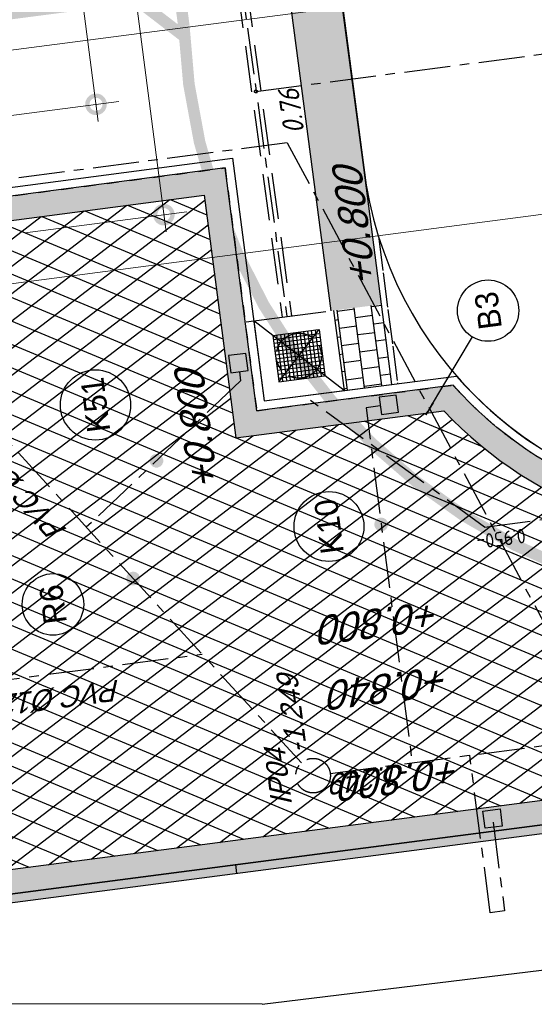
# Model space of a CAD drawing. Extents: x 117893332 to 118394757, y 454959407 to 455669244.
# Tile 16 of 256: x 118219181 to 118228110, y 455154110 to 455171177. Entities that reach past the tile are written whole.
import ezdxf
from ezdxf.enums import TextEntityAlignment as Align

# ---------------------------------------------------------------- set-up
doc = ezdxf.new("R2010")
doc.units = 0
doc.header["$LTSCALE"] = 200
for name, pattern in [('DASHED', [19.05, 12.7, -6.35]), ('Tauw_HIDDEN2', [5.6, 4, -1.6]), ('Tauw_L_Center2', [6.499, 4, -0.833, 0.833, -0.833]), ('TAUW_OPSLUITBAND_mm', [3.2, 3, -0.2]), ('TAUW_TROTTOIRBAND_mm', [2, 1, -1])]:
    doc.linetypes.add(name, pattern=pattern)
doc.layers.get('0').update_dxf_attribs({"linetype": 'CONTINUOUS'})
for name, color, linetype in [('EL_N_A_EB00----REVISIE~-_-----', 1, 'CONTINUOUS'), ('KABELLOOP', 6, 'CONTINUOUS'), ('LEID_TEKST', 6, 'CONTINUOUS'), ('LEIDINGLOOP', 6, 'CONTINUOUS'), ('ZU_B_-_EL999---LA_PE-63_sdr00~H_-----', 1, 'Tauw_L_Center2'), ('ZU_B_-_EL999---LD_PE-65_sdr00~H_-----', 1, 'Tauw_L_Center2'), ('ZU_B_-_EL999---LD_pvc160_vbr11~H_-----', 1, 'Tauw_L_Center2'), ('ZU_B_-_EL999---LD_pvc160_vbr11~W_-----', 8, 'Tauw_HIDDEN2'), ('ZU_B_-_EL999---SYM_RIOOLINSPECTIEPUT~-_002--', 2, 'Tauw_L_Center2'), ('ZU_B_-_MB0090--MAAIVELD_DUN~-_001--', 1, 'CONTINUOUS'), ('ZU_B_A_EB00----AFRASTERING~-_-----', 1, 'CONTINUOUS'), ('ZU_B_D_EB00----ONDERDEEL~-_-----', 7, 'CONTINUOUS'), ('ZU_N_-_AL999---LB_PE-90_sdr00__20_^200~M_-----', 7, 'CONTINUOUS'), ('ZU_N_-_AL999---LK_pvc125_sdr34__18_^200~-_-----', 7, 'CONTINUOUS'), ('ZU_N_-_AL999---LK_pvc125_sdr34__20_^200~M_-----', 7, 'CONTINUOUS'), ('ZU_N_-_AL999---LR_pvc200_sdr34__18_^200~N_-----', 7, 'CONTINUOUS'), ('ZU_N_-_AL999---LR_pvc200_vgr11__18_^200~-_-----', 7, 'CONTINUOUS'), ('ZU_N_-_AL999---LR_pvc200_vgr11__20_^200~M_-----', 7, 'CONTINUOUS'), ('ZU_N_-_AL999---SYM_HWAINSPECTIEPUT__18_^200~-_-----', 7, 'CONTINUOUS'), ('ZU_N_-_EL999---LB_PE-90_sdr00~H_-----', 2, 'Tauw_L_Center2'), ('ZU_N_-_EL999---LD_PE-65_sdr00~H_-----', 2, 'Tauw_L_Center2'), ('ZU_N_-_EL999---LK_pvc125_sdr34~H_-----', 2, 'Tauw_L_Center2'), ('ZU_N_-_EL999---LR_pvc200_sdr34~H_-----', 2, 'Tauw_L_Center2'), ('ZU_N_-_EL999---LR_pvc200_vgr11~H_-----', 2, 'Tauw_L_Center2'), ('ZU_N_-_EL999---SYM_HWAINSPECTIEPUT~-_002--', 2, 'Tauw_L_Center2'), ('ZU_N_-_EL999---SYM_STRAATKOLK~-_----c', 7, 'Tauw_L_Center2'), ('ZU_N_-_ML999---LB_PE-90_sdr00__20_^200~M_-----', 7, 'CONTINUOUS'), ('ZU_N_-_ML999---LK_pvc125_sdr34__20_^200~M_-----', 7, 'CONTINUOUS'), ('ZU_N_-_ML999---LR_pvc200_vgr11__20_^200~M_-----', 7, 'CONTINUOUS'), ('ZU_N_-_TVRH----tekst__25_^200~-_-----', 253, 'CONTINUOUS'), ('ZU_N_A_EB00----AFRASTERING~-_-----', 7, 'Tauw_Hekwerk'), ('ZU_N_A_EV00----_Opsluitband_100x200~Z_-----', 253, 'TAUW_OPSLUITBAND_mm'), ('ZU_N_A_EV02----_kant molgoot ov betonstraatsteen~k_-----', 253, 'CONTINUOUS'), ('ZU_N_A_EV02----_kant verharding ov betontegels-halfsteensverband~k_-----', 253, 'CONTINUOUS'), ('ZU_N_A_EV09----_Trottoirband_130-150-250~A_-----', 253, 'CONTINUOUS'), ('ZU_N_A_EV09----_Trottoirband_130-150-250~Z_-----', 253, 'TAUW_TROTTOIRBAND_mm'), ('ZU_N_A_HV01----_arcering verharding gv asfalt~v_-----', 253, 'CONTINUOUS'), ('ZU_N_A_HV01----_arcering verharding ov grind~v_-----', 253, 'CONTINUOUS'), ('ZU_N_A_HV02----molgoot ov betonstraatsteen~v_-----', 253, 'CONTINUOUS')]:
    doc.layers.add(name, color=color, linetype=linetype)
doc.layers.add('TMP', color=195, linetype='CONTINUOUS', plot=False)
doc.layers.add('ZU_N_-_DX1AMA--_maatvoering_LIN__18_^200', color=7, linetype='CONTINUOUS', lineweight=18)
doc.styles.add('ISO', font='ISO')
doc.styles.add('TAUW-ISOCP', font='tcb_isocp.shx')
doc.styles.add('tcb_isocp', font='tcb_isocp.shx')
doc.styles.add('WB025', font='ISO.SHX', dxfattribs={"height": 2.5})
doc.linetypes.add('Tauw_Hekwerk', pattern='A,9,-2.5,[150,tcb_ltype.shx,S=0.75,R=0,X=0,Y=0],-2.5', length=14)
doc.dimstyles.new('tzu18-dot_^200', dxfattribs={"dimscale": 200, "dimtxt": 1.8, "dimasz": 3, "dimexe": 2, "dimexo": 0, "dimgap": 0.5, "dimtad": 1, "dimdec": 0, "dimzin": 0, "dimdsep": 46, "dimtxsty": 'TAUW-ISOCP', "dimblk": 'DOTSMALL', "dimcen": 2, "dimdle": 1.5, "dimclre": 8, "dimadec": 0, "dimazin": 0, "dimtp": 1, "dimtm": 1, "dimtfac": 1, "dimtix": 1, "dimtmove": 1, "dimatfit": 3, "dimldrblk": 'DOTSMALL', "dimfxl": 1, "dimtvp": 0.5, "dimtolj": 1, "dimtzin": 0, "dimlwd": -1, "dimlwe": 5, "dimarcsym": 0})

# ---------------------------------------------------------------- blocks, each defined once
blk = doc.blocks.new('_DotSmall')
at = {"color": 0, "linetype": 'ByBlock', "const_width": 0.5}
blk.add_lwpolyline([(-0.0625, 0, 1), (0.0625, 0, 1)], format="xyb", close=True, dxfattribs=at)
blk = doc.blocks.new('*D259')
at = {"layer": 'ZU_N_-_DX1AMA--_maatvoering_LIN__18_^200', "color": 8, "lineweight": 5, "transparency": 16777216}
for p, q in [((118244148, 455169145), (118244003, 455170255)), ((118217015, 455165613), (118216870, 455166723))]:
    blk.add_line(p, q, dxfattribs=at)
at = {"layer": 'ZU_N_-_DX1AMA--_maatvoering_LIN__18_^200', "color": 0, "transparency": 16777216}
blk.add_line((118216624, 455166288), (118244352, 455169897), dxfattribs=at)
at = {"layer": 'ZU_N_-_DX1AMA--_maatvoering_LIN__18_^200', "color": 0, "transparency": 16777216, "xscale": 600, "yscale": 600, "zscale": 600}
for p, rotation in [((118244055, 455169859), 7.416313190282), ((118216922, 455166327), 187.416313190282)]:
    blk.add_blockref('_DotSmall', p, dxfattribs=dict(at, rotation=rotation))
at = {"layer": 'ZU_N_-_DX1AMA--_maatvoering_LIN__18_^200', "color": 0, "transparency": 16777216, "insert": (118230524, 455167815), "char_height": 360, "attachment_point": 5, "rotation": 187.4163, "style": 'TAUW-ISOCP'}
blk.add_mtext('\\A1;27362', dxfattribs=at)
blk = doc.blocks.new('*D261')
at = {"layer": 'ZU_N_-_DX1AMA--_maatvoering_LIN__18_^200', "color": 0, "transparency": 16777216}
blk.add_line((118220544, 455169412), (118218211, 455187339), dxfattribs=at)
at = {"layer": 'ZU_N_-_DX1AMA--_maatvoering_LIN__18_^200', "color": 8, "lineweight": 5, "transparency": 16777216}
for p, q in [((118216830, 455186857), (118218646, 455187093)), ((118218992, 455169513), (118220902, 455169761))]:
    blk.add_line(p, q, dxfattribs=at)
at = {"layer": 'ZU_N_-_DX1AMA--_maatvoering_LIN__18_^200', "color": 0, "transparency": 16777216, "xscale": 600, "yscale": 600, "zscale": 600}
for p, rotation in [((118218249, 455187042), 97.41631319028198), ((118220505, 455169710), 277.416313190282)]:
    blk.add_blockref('_DotSmall', p, dxfattribs=dict(at, rotation=rotation))
at = {"layer": 'ZU_N_-_DX1AMA--_maatvoering_LIN__18_^200', "color": 0, "transparency": 16777216, "insert": (118219568, 455174744), "char_height": 360, "attachment_point": 5, "rotation": 97.4163, "style": 'TAUW-ISOCP'}
blk.add_mtext('\\A1;17478', dxfattribs=at)
blk = doc.blocks.new('*D262')
at = {"layer": 'ZU_N_-_DX1AMA--_maatvoering_LIN__18_^200', "color": 0, "transparency": 16777216}
blk.add_line((118221721, 455167500), (118219123, 455187458), dxfattribs=at)
at = {"layer": 'ZU_N_-_DX1AMA--_maatvoering_LIN__18_^200', "color": 8, "lineweight": 5, "transparency": 16777216}
for p, q in [((118216947, 455186872), (118219558, 455187212)), ((118219276, 455167485), (118222079, 455167849))]:
    blk.add_line(p, q, dxfattribs=at)
at = {"layer": 'ZU_N_-_DX1AMA--_maatvoering_LIN__18_^200', "color": 0, "transparency": 16777216, "xscale": 600, "yscale": 600, "zscale": 600}
for p, rotation in [((118219162, 455187161), 97.41631319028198), ((118221682, 455167798), 277.416313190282)]:
    blk.add_blockref('_DotSmall', p, dxfattribs=dict(at, rotation=rotation))
at = {"layer": 'ZU_N_-_DX1AMA--_maatvoering_LIN__18_^200', "color": 0, "transparency": 16777216, "insert": (118220480, 455174863), "char_height": 360, "attachment_point": 5, "rotation": 97.4163, "style": 'TAUW-ISOCP'}
blk.add_mtext('\\A1;19526', dxfattribs=at)
blk = doc.blocks.new('*D270')
at = {"layer": 'ZU_N_-_DX1AMA--_maatvoering_LIN__18_^200', "color": 8, "lineweight": 5, "transparency": 16777216}
for p, q in [((118243629, 455173126), (118243485, 455174237)), ((118215075, 455169409), (118214930, 455170520))]:
    blk.add_line(p, q, dxfattribs=at)
at = {"layer": 'ZU_N_-_DX1AMA--_maatvoering_LIN__18_^200', "color": 0, "transparency": 16777216}
blk.add_line((118214684, 455170084), (118243834, 455173879), dxfattribs=at)
at = {"layer": 'ZU_N_-_DX1AMA--_maatvoering_LIN__18_^200', "color": 0, "transparency": 16777216, "xscale": 600, "yscale": 600, "zscale": 600}
for p, rotation in [((118243536, 455173840), 7.416313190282), ((118214982, 455170123), 187.416313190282)]:
    blk.add_blockref('_DotSmall', p, dxfattribs=dict(at, rotation=rotation))
at = {"layer": 'ZU_N_-_DX1AMA--_maatvoering_LIN__18_^200', "color": 0, "transparency": 16777216, "insert": (118229295, 455171704), "char_height": 360, "attachment_point": 5, "rotation": 187.4163, "style": 'TAUW-ISOCP'}
blk.add_mtext('\\A1;28796', dxfattribs=at)
blk = doc.blocks.new('A$C051E189E')
at = {"layer": 'LEIDINGLOOP', "linetype": 'DASHED', "const_width": 200}
for points in [[(-16511, -21622), (-15727, -20837), (-15727, -18037), (-127, -1637)], [(-16327, -21637), (32378, -21637), (36081, -27122), (36081, -32210)]]:
    blk.add_lwpolyline(points, dxfattribs=at)
blk.add_lwpolyline([(-16326, -21637, 0.296849), (-26522, -27030)], format="xyb", dxfattribs=at)
blk = doc.blocks.new('A$C6DFC50BF')
at = {"layer": 'KABELLOOP', "linetype": 'DASHED', "const_width": 200}
for points in [[(-16511, -21622), (-15727, -20837), (-15727, -18037), (-127, -1637)], [(-16327, -21637), (32378, -21637), (36081, -27122), (36081, -32210)]]:
    blk.add_lwpolyline(points, dxfattribs=at)
blk.add_lwpolyline([(-16326, -21637, 0.296849), (-26522, -27030)], format="xyb", dxfattribs=at)

msp = doc.modelspace()

# ---------------------------------------------------------------- hatches: boundary and pattern name
at = {"layer": 'ZU_N_A_EV02----_kant molgoot ov betonstraatsteen~k_-----'}
h = msp.add_hatch(dxfattribs=at)
h.set_pattern_fill('HONEY', color=256, scale=3000)
h.set_pattern_definition([(97.416, (118248805, 455213277.6), (-10024.1, 13103.2), [9525, -19050]), (217.416, (118248805, 455213277.6), (-6335.7, -15232.7), [9525, -19050]), (157.416, (118248805, 455213277.6), (-16359.8, -2129.5), [-19050, 9525])])
edge = h.paths.add_edge_path()
edge.add_line((118286452.5, 455164797.5), (118286471.9, 455164648.8))
edge.add_line((118286471.9, 455164648.8), (118215014.8, 455155347.4))
edge.add_line((118215014.8, 455155347.4), (118214995.4, 455155496.2))
edge.add_line((118214995.4, 455155496.2), (118286450.7, 455164811.4))
h = msp.add_hatch(dxfattribs=at)
h.set_pattern_fill('HONEY', color=256, scale=30)
h.set_pattern_definition([(97.41631, (118248804.675, 455213277.585), (-100.24085, 131.03228), [95.25, -190.5]), (217.41631, (118248804.675, 455213277.585), (-63.35686, -152.32726), [95.25, -190.5]), (157.41631, (118248804.675, 455213277.585), (-163.5977, -21.29498), [-190.5, 95.25])])
h.paths.add_polyline_path([(118286471.9, 455164648.8), (118286452.5, 455164797.5), (118215144.2, 455155515.5), (118214995.4, 455155496.2), (118215014.8, 455155347.4)])
at = {"layer": 'ZU_N_A_HV01----_arcering verharding gv asfalt~v_-----'}
h = msp.add_hatch(dxfattribs=at)
h.set_pattern_fill('ASFALT', color=256, scale=3000)
h.set_pattern_definition([(157.41631, (118248804.68, 455213277.6), (-144.0122, -346.24485), []), (217.41631, (118248804.68, 455213277.6), (227.85075, -297.8406), [])])
h.paths.add_polyline_path([(118253562.5, 455173882.8, -0.413671), (118245855.8, 455163886.8), (118232779.4, 455162183.4, -0.2396014), (118226539.3, 455164396.4), (118222931.6, 455163926.7), (118222383.7, 455168135.5), (118218106.9, 455167574.6), (118214434.7, 455164219.5), (118215506.4, 455155986.2), (118286398.3, 455165214), (118285827.7, 455169598.1), (118269443.6, 455167465.5, -0.4142136), (118257765.8, 455176453.3), (118256227.9, 455188268.7, -0.4142136), (118265215.7, 455199946.5), (118292266.1, 455203467.5), (118291600.1, 455208584.4), (118288512.1, 455208182.4, -0.4142136), (118286360.3, 455209838.5), (118282082.5, 455242702.4), (118277103.6, 455242054.3, -0.4142136), (118269661, 455247782.5), (118267518.7, 455264240.6), (118262945.7, 455263645.4), (118267639.6, 455227475.9), (118267223.1, 455227422), (118267223.1, 455227421.8), (118252708.4, 455225559), (118252749.8, 455225241.2), (118251437.4, 455225070.9), (118250715, 455230620.6), (118243327.3, 455287376.9), (118243629.7, 455287416.2), (118243124.4, 455290872.4), (118240928.7, 455307740.1, -0.4142135), (118245603.8, 455313814.3), (118274546.5, 455317581.7), (118274030.2, 455321548.3), (118245583.3, 455317845.4, -0.4142136), (118239509, 455322520.5), (118233549.8, 455368302.3, 0.4142136), (118222813.3, 455376565.6), (118207809.9, 455374612.7, 0.4142136), (118199546.6, 455363876.2), (118205505.9, 455318094.4, -0.4142124), (118200830.9, 455312020.1), (118163460.6, 455307155.6), (118165370.9, 455292480.2), (118168069.6, 455292831.5), (118168020.6, 455293207.6, -0.4142129), (118177008.5, 455304885.4), (118193278.4, 455307003.2, -0.1343417), (118196112.3, 455306610.7), (118204322.8, 455303093.5), (118205538.1, 455305921.5, -0.2648124), (118209818.1, 455309156.2), (118230144.2, 455311802, -0.4142136), (118236218.5, 455307127), (118240860.1, 455271468.1, -0.4142136), (118236185, 455265393.9), (118214173, 455262528.6), (118214897.7, 455256960.6, -0.4142136), (118212810.3, 455254248.5), (118211683.3, 455254101.8), (118212034, 455251407.1), (118215577.2, 455248630.1), (118219142.1, 455249094.1), (118218436.6, 455254511.8, -0.4142294), (118220524, 455257224), (118236969.8, 455259364.7, -0.414213), (118243044, 455254689.7), (118246252.7, 455230039.7)])
h.paths.add_polyline_path([(118261528.7, 455214269.2, -0.4142136), (118263616.1, 455216981.4), (118275257.9, 455218496.7, -0.4142136), (118277970, 455216409.4), (118278976.7, 455208675.7, -0.4142136), (118276889.3, 455205963.6), (118274097.8, 455205600.3, -0.4142136), (118272506.4, 455206825.1), (118272485.3, 455206987.6), (118269242.6, 455206565.5), (118269263.8, 455206403, -0.4142136), (118268038.9, 455204811.6), (118265247.5, 455204448.2, -0.4142136), (118262535.4, 455206535.6)], flags=16)
h.paths.add_polyline_path([(118241537.9, 455300913.5), (118240100, 455300726.2), (118239912.7, 455302164.1), (118241350.6, 455302351.4)], flags=16)
h.paths.add_polyline_path([(118240440.7, 455309039.9), (118239002.9, 455308852.6), (118238815.6, 455310290.4), (118240253.4, 455310477.7)], flags=16)
h.paths.add_polyline_path([(118229627.9, 455315768.6), (118215546.7, 455313935.7, -0.4142136), (118209472.4, 455318610.7), (118204138, 455359592.1, -0.4142395), (118213125.7, 455371270.9), (118217290.6, 455371813, -0.4142136), (118228968.4, 455362825.1), (118234303, 455321842.8, -0.4142136)], flags=16)
h.paths.add_polyline_path([(118229573.7, 455316185), (118215492.5, 455314352.1, -0.4142136), (118209888.9, 455318664.9), (118204554.5, 455359646.4, -0.41424), (118213180, 455370854.4), (118217344.8, 455371396.5, -0.4142136), (118228551.9, 455362770.9), (118233886.5, 455321788.6, -0.4142136)], flags=0)
h.paths.add_polyline_path([(118232786.1, 455366810.1), (118231546.6, 455366648.6), (118231359.3, 455368086.5), (118232598.8, 455368248)], flags=0)
at = {"layer": 'ZU_N_A_HV01----_arcering verharding ov grind~v_-----'}
h = msp.add_hatch(dxfattribs=at)
h.set_pattern_fill('BETONTEGELSHALF', color=256, scale=1200)
h.set_pattern_definition([(97.4163, (118248804.68, 455213277.6), (-356.9884, -46.4681), [360, 0]), (187.4163, (118248804.68, 455213277.6), (-46.4681, 356.9884), [360, -360]), (187.4163, (118248424.45, 455213409.6), (-46.4681, 356.9884), [360, -360]), (97.4163, (118248626.18, 455213254.35), (-356.9884, -46.4681), [360, 0])])
h.paths.add_polyline_path([(118200802, 455302420.9), (118198511.6, 455303421.6), (118199145.9, 455304854.2), (118198306.6, 455305213.8), (118197382.4, 455303095.1, 0.4192254), (118170441.8, 455289326.6), (118168557.7, 455289081.4), (118169614.5, 455280963), (118170454.8, 455281078.3, -53.7292087), (118170651.4, 455279579.4), (118169809.3, 455279466.3), (118169870.2, 455278998.2, 0.3918791), (118192972.4, 455261879.9, 0.0746823), (118199066.6, 455263484), (118200598.7, 455251713.6, 0.074943), (118194298.8, 455251694.8, 0.1709836), (118181916.1, 455245069.7), (118180796.6, 455245862.4), (118180020.8, 455244852.2), (118178738.2, 455243182.2), (118179783.3, 455242311.6, 0.413518), (118185962.3, 455213107, 0.1098393), (118194551, 455209880.8), (118195081.3, 455205807.1), (118193855.9, 455205647.6), (118193809.7, 455205117.1, 0.3611199), (118177310.3, 455183679.5), (118176809.2, 455183499), (118177283.5, 455179855.7), (118177814, 455179809.5, 0.3611199), (118199251.6, 455163310.1), (118199432.1, 455162809), (118203075.4, 455163283.3), (118203121.6, 455163813.8, 0.3611199), (118219621.1, 455185251.4), (118220122.1, 455185431.9), (118219647.8, 455189075.2), (118219117.3, 455189121.4, 0.3611199), (118197679.7, 455205620.9), (118197499.2, 455206121.9), (118196271.2, 455205962), (118195779, 455209743.5, 0.0471511), (118199755.8, 455209792, 0.3598318), (118218572.7, 455229059.5, 0.3785073), (118201837.6, 455251492.7), (118201348.9, 455255247.4), (118201348.9, 455255247.4), (118200697, 455260255.2), (118200207.5, 455264015.7, 0.5816597), (118202100, 455300845.4), (118203062.9, 455303176.3), (118201413.1, 455303897)])
h.paths.add_polyline_path([(118217422.5, 455234392.4), (118217614.8, 455234374.6), (118217870.6, 455232375.2), (118217704.9, 455232307.2, -0.3827551), (118201191.5, 455210894.1), (118201189.2, 455210733.2), (118199170, 455210456.3), (118199070.5, 455210630.6, -0.3827127), (118177563.8, 455227173.4), (118177396.8, 455227173.2), (118177112.6, 455229235.6), (118177280, 455229303.8, -0.1750201), (118180975.6, 455242489.7), (118179978.9, 455243320.1), (118180983, 455244627.6), (118182048.4, 455243873.2, -0.1731812), (118193877.8, 455250727.9), (118193890.4, 455250849.7), (118196004.5, 455251155), (118196021.4, 455251034.8, -0.3835888)], flags=16)
h.paths.add_polyline_path([(118196897.8, 455205136), (118197059.6, 455204686.6, -0.3794767), (118218373, 455188282.8), (118218848.8, 455188241.4), (118219136.2, 455186033.4), (118218686.8, 455185871.5, -0.3794767), (118202283, 455164558.2), (118202241.6, 455164082.3), (118200033.6, 455163794.9), (118199871.7, 455164244.3, -0.3794767), (118178558.4, 455180648.1), (118178082.5, 455180689.5), (118177795.1, 455182897.6), (118178244.5, 455183059.4, -0.3794767), (118194648.3, 455204372.8), (118194689.7, 455204848.6)], flags=16)
at = {"layer": 'ZU_N_A_HV02----molgoot ov betonstraatsteen~v_-----'}
h = msp.add_hatch(dxfattribs=at)
h.set_pattern_fill('BRICK', color=256, scale=33.07086)
h.set_pattern_definition([(97.41631, (118248804.68, 455213277.58), (-208.2432, -27.10636), []), (187.4163, (118248804.68, 455213277.6), (54.2127, -416.4864), [210, -210]), (187.4163, (118248777.57, 455213485.83), (54.2127, -416.4864), [-210, 210])])
h.paths.add_polyline_path([(118236130.8, 455265810.4), (118213702.3, 455262890.9), (118213756.5, 455262474.4), (118214481.2, 455256906.4, -0.4142136), (118212756.1, 455254665), (118211212.6, 455254464), (118211639.7, 455251182.5), (118215456.8, 455248190.8), (118219612.8, 455248731.8), (118218853.1, 455254566, -0.4142295), (118220578.2, 455256807.5), (118237024, 455258948.2, -0.4142136), (118242627.6, 455254635.5), (118245836.2, 455229985.5), (118253115.1, 455174065.7, -0.4217249), (118245799.5, 455164303), (118232725.2, 455162599.9, -0.2477246), (118226700.8, 455164841), (118223293.5, 455164399.8), (118222746, 455168606.4), (118217921.3, 455167973.9), (118213990, 455164382.1), (118215144.2, 455155515.5), (118286452.5, 455164797.5), (118286398.3, 455165214), (118215506.4, 455155986.2), (118214434.7, 455164219.5), (118218106.9, 455167574.6), (118222383.7, 455168135.5), (118222931.6, 455163926.7), (118226539.3, 455164396.4, 0.2396014), (118232779.4, 455162183.4), (118245855.8, 455163886.8, 0.413671), (118253562.5, 455173882.8), (118246252.7, 455230039.7), (118243044, 455254689.7, 0.414213), (118236969.8, 455259364.7), (118220524, 455257224, 0.4142294), (118218436.6, 455254511.8), (118219142.1, 455249094.1), (118215577.2, 455248630.1), (118212034, 455251407.1), (118211683.3, 455254101.8), (118212810.3, 455254248.5, 0.4142136), (118214897.7, 455256960.6), (118214173, 455262528.6), (118236185, 455265393.9, 0.4142136), (118240860.1, 455271468.1), (118236218.5, 455307127, 0.4142136), (118230144.2, 455311802), (118209818.1, 455309156.2, 0.2648124), (118205538.1, 455305921.5), (118204322.8, 455303093.5), (118196112.3, 455306610.7, 0.1343417), (118193278.4, 455307003.2), (118177008.5, 455304885.4, 0.4142129), (118168020.6, 455293207.6), (118168069.6, 455292831.5), (118168486.1, 455292885.7), (118168437.1, 455293261.8, -0.4142129), (118177062.7, 455304468.9), (118193332.6, 455306586.7, -0.1343417), (118195946.9, 455306224.6), (118199133.4, 455304859.6), (118204543.5, 455302542), (118205924.4, 455305755.6, -0.2648231), (118209872.9, 455308739.8), (118222173, 455310340.9), (118230198.4, 455311385.5, -0.4142144), (118235802, 455307072.8), (118240443.6, 455271413.9, -0.4142136)])
h = msp.add_hatch(dxfattribs=at)
h.set_pattern_fill('TEGELS', color=256, scale=1200)
h.set_pattern_definition([(97.4163, (118248804.68, 455213277.58), (-297.4903, -38.7234), []), (187.4163, (118248804.68, 455213277.58), (38.7234, -297.4903), [300, -300]), (187.4163, (118248785.3, 455213426.33), (38.7234, -297.4903), [-300, 300])])
h.paths.add_polyline_path([(118219035.7, 455254957.2), (118218991, 455254951.2, 0.0495672), (118219002.2, 455254585.5), (118219781, 455248602.4), (118220765.3, 455241070.4), (118221948.9, 455231686), (118218572.7, 455229059.5, -0.0653972), (118217407, 455223679.5), (118219731.2, 455220603.8, 0.1438304), (118218485.3, 455212654.1), (118221106.4, 455192524.4), (118219974.2, 455192377.1), (118220527.7, 455188124.5), (118219784.2, 455188027.7), (118219900.4, 455187135.3), (118221776.2, 455187379.4), (118224205.8, 455168947.8), (118224210.6, 455168948.4), (118224577.7, 455166127.9), (118225457.7, 455166242.4), (118225150.5, 455168612.1), (118224181.5, 455175966.1), (118222512.4, 455188696.2), (118221448.4, 455188561.6), (118221213.8, 455190029.4), (118221364.6, 455190051.1), (118221161.9, 455191624.1), (118222115, 455191748.2), (118219377.7, 455212771, -0.1899943), (118221772, 455222305.3), (118221216.6, 455223053.9), (118219786.8, 455222023), (118218233.1, 455224079.2), (118219630.1, 455225169.1), (118219132.6, 455225862.7), (118220033.9, 455228032.5), (118222924.6, 455230298.4), (118223067.1, 455230313.8), (118222876.2, 455231780.7), (118221655.3, 455241205.8), (118220134.5, 455252840.3), (118220045.9, 455254184.2), (118234267.7, 455256084.2), (118234151.4, 455256976.7), (118230009.7, 455256423.4)])
h = msp.add_hatch(dxfattribs=at)
h.set_pattern_fill('TEGELS', color=256, scale=1200)
h.set_pattern_definition([(97.4163, (118248804.68, 455213277.58), (-297.4903, -38.7234), []), (187.4163, (118248804.68, 455213277.58), (38.7234, -297.4903), [300, -300]), (187.4163, (118248785.3, 455213426.33), (38.7234, -297.4903), [-300, 300])])
h.paths.add_polyline_path([(118224625.5, 455166136.5), (118224808.4, 455164748.5), (118225637.4, 455164855.9), (118225457.3, 455166244.9)])

# ---------------------------------------------------------------- linework, layer by layer
at = {"layer": 'TMP'}
for p, q in [((118224808.4, 455164748.5), (118223242.3, 455165956.3)), ((118223676.1, 455164898.5), (118224374.7, 455165806.3))]:
    msp.add_line(p, q, dxfattribs=at)
at = {"layer": 'ZU_B_-_EL999---LA_PE-63_sdr00~H_-----'}
msp.add_circle((118223279, 455169932.7), 25, dxfattribs=at)
at = {"layer": 'ZU_B_-_EL999---LD_PE-65_sdr00~H_-----'}
for points in [[(118223279, 455169932.7), (118252482.3, 455173736.8)], [(118227245.6, 455162381.8), (118253490.8, 455165800.6)]]:
    msp.add_lwpolyline(points, dxfattribs=at)
at = {"layer": 'ZU_B_-_EL999---LD_pvc160_vbr11~H_-----'}
msp.add_lwpolyline([(118220150.2, 455192921.1), (118223816.5, 455166031.1)], dxfattribs=at)
at = {"layer": 'ZU_B_-_EL999---LD_pvc160_vbr11~W_-----'}
for points in [[(118220070.9, 455192910.8), (118223737.2, 455166020.8)], [(118220229.6, 455192931.4), (118223895.9, 455166041.5)]]:
    msp.add_lwpolyline(points, dxfattribs=at)
at = {"layer": 'ZU_B_-_EL999---SYM_RIOOLINSPECTIEPUT~-_002--'}
for p, q in [((118223571.4, 455165701.7), (118224374.7, 455165806.3)), ((118223571.4, 455165701.7), (118223676.1, 455164898.5)), ((118223580.2, 455165634.8), (118224383.4, 455165739.4)), ((118223638.4, 455165710.4), (118223743, 455164907.2)), ((118223705.3, 455165719.1), (118223809.9, 455164915.9)), ((118223772.2, 455165727.9), (118223876.9, 455164924.7)), ((118223839.2, 455165736.6), (118223943.8, 455164933.4)), ((118223906.1, 455165745.3), (118224010.7, 455164942.1)), ((118223973, 455165754), (118224077.7, 455164950.8)), ((118224040, 455165762.7), (118224144.6, 455164959.5)), ((118224106.9, 455165771.5), (118224211.5, 455164968.2)), ((118224173.9, 455165780.2), (118224278.5, 455164977)), ((118224240.8, 455165788.9), (118224345.4, 455164985.7)), ((118224307.7, 455165797.6), (118224412.4, 455164994.4)), ((118224374.7, 455165806.3), (118224479.3, 455165003.1)), ((118223588.9, 455165567.8), (118224392.1, 455165672.5)), ((118223597.6, 455165500.9), (118224400.8, 455165605.5)), ((118223606.3, 455165434), (118224409.5, 455165538.6)), ((118223615, 455165367), (118224418.3, 455165471.7)), ((118223623.8, 455165300.1), (118224427, 455165404.7)), ((118223632.5, 455165233.2), (118224435.7, 455165337.8)), ((118223641.2, 455165166.2), (118224444.4, 455165270.9)), ((118223649.9, 455165099.3), (118224453.1, 455165203.9)), ((118223658.6, 455165032.4), (118224461.8, 455165137)), ((118223667.4, 455164965.4), (118224470.6, 455165070.1)), ((118223676.1, 455164898.5), (118224479.3, 455165003.1))]:
    msp.add_line(p, q, dxfattribs=at)
msp.add_circle((118224025.4, 455165352.4), 390, dxfattribs=at)
at = {"layer": 'ZU_B_A_EB00----AFRASTERING~-_-----'}
msp.add_lwpolyline([(118223387.1, 455154110), (118230850.2, 455155016.7), (118248994.6, 455157514.9)], dxfattribs=at)
at = {"layer": 'ZU_B_D_EB00----ONDERDEEL~-_-----'}
for p, q in [((118223110.4, 455165939.2), (118224493.5, 455166119.3)), ((118224625.5, 455166136.5), (118224808.4, 455164748.5)), ((118223242.3, 455165956.3), (118223423.2, 455164568.1)), ((118223423.2, 455164568.1), (118224808.4, 455164748.5))]:
    msp.add_line(p, q, dxfattribs=at)
msp.add_lwpolyline([(118219377.7, 455212771), (118223212.4, 455183320), (118225150.5, 455168612.1)], dxfattribs=at)
msp.add_arc((118231835.9, 455169427.1), 6734.8, 186.9498, 347.18538, dxfattribs=at)
at = {"layer": 'ZU_N_-_EL999---LB_PE-90_sdr00~H_-----'}
for points in [[(118223824.8, 455169042.6), (118229239.4, 455158921.8), (118254588.3, 455162221.4), (118252421.8, 455178865.6)], [(118223824.8, 455169042.6), (118217802.5, 455168258.7)]]:
    msp.add_lwpolyline(points, dxfattribs=at)
at = {"layer": 'ZU_N_-_EL999---LD_PE-65_sdr00~H_-----'}
msp.add_lwpolyline([(118227245.6, 455162381.8), (118224115.8, 455164658.3)], dxfattribs=at)
at = {"layer": 'ZU_N_-_EL999---LK_pvc125_sdr34~H_-----'}
for points in [[(118222993.9, 455165075.3), (118223014.7, 455164915.7), (118220337.1, 455162380)], [(118214716.6, 455159586), (118214468.7, 455159553.7), (118214520, 455159159), (118222348.9, 455160178.1)], [(118227394.1, 455157265.9), (118227594.2, 455155728.9), (118227346.3, 455155696.6), (118226990.8, 455158427.4)]]:
    msp.add_lwpolyline(points, dxfattribs=at)
at = {"layer": 'ZU_N_-_EL999---LK_pvc125_sdr34~H_-----', "flags": 128}
msp.add_lwpolyline([(118225437.9, 455164483.1), (118225190, 455164450.8), (118225990.9, 455158297.3)], dxfattribs=at)
at = {"layer": 'ZU_N_-_EL999---LR_pvc200_sdr34~H_-----'}
msp.add_lwpolyline([(118224569.3, 455158112.2), (118261687.7, 455162943.8)], dxfattribs=at)
at = {"layer": 'ZU_N_-_EL999---LR_pvc200_vgr11~H_-----'}
msp.add_lwpolyline([(118216530.8, 455166546.1), (118224069.4, 455158295)], dxfattribs=at)
at = {"layer": 'ZU_N_-_EL999---SYM_HWAINSPECTIEPUT~-_002--', "lineweight": -3}
msp.add_circle((118224271.8, 455158073.5), 300, dxfattribs=at)
at = {"layer": 'ZU_N_-_EL999---SYM_STRAATKOLK~-_----c', "lineweight": -3}
for points in [[(118223142.7, 455165094.6), (118223104, 455165392.1), (118222806.5, 455165353.4), (118222845.2, 455165055.9)], [(118225754.7, 455164373), (118225716, 455164670.5), (118225418.5, 455164631.8), (118225457.2, 455164334.3)], [(118227515.2, 455157497.8), (118227553.9, 455157200.4), (118227256.4, 455157161.6), (118227217.7, 455157459.1)]]:
    msp.add_lwpolyline(points, close=True, dxfattribs=at)
at = {"layer": 'ZU_N_-_ML999---LB_PE-90_sdr00__20_^200~M_-----'}
for p, q in [((118226291.1, 455164432.7), (118227035.5, 455165677.1)), ((118226352.7, 455164535.7), (118226291.1, 455164432.7)), ((118226314.6, 455164472.1), (118226334.6, 455164505.6)), ((118226334.6, 455164505.6), (118226348, 455164527.9)), ((118226348, 455164527.9), (118226352.7, 455164535.7)), ((118226291.1, 455164432.7), (118226229.5, 455164329.8)), ((118226229.5, 455164329.8), (118226234.2, 455164337.6)), ((118226234.2, 455164337.6), (118226247.5, 455164359.9)), ((118226247.5, 455164359.9), (118226267.5, 455164393.3)), ((118226267.5, 455164393.3), (118226291.1, 455164432.7)), ((118226291.1, 455164432.7), (118226314.6, 455164472.1))]:
    msp.add_line(p, q, dxfattribs=at)
msp.add_circle((118227308.5, 455166133.2), 531.6, dxfattribs=at)
at = {"layer": 'ZU_N_-_ML999---LK_pvc125_sdr34__20_^200~M_-----', "flags": 128}
for points in [[(118221553.5, 455163532, 0, 0, 0), (118221653.3, 455163465.3, 0, 91.8, 0), (118221645.7, 455163470.4, 91.8, 169.7, 0), (118221624.1, 455163484.8, 169.7, 221.7, 0), (118221591.7, 455163506.5, 221.7, 240, 0), (118221553.5, 455163532, 240, 221.7, 0), (118221515.3, 455163557.5, 221.7, 169.7, 0), (118221483, 455163579.1, 169.7, 91.8, 0), (118221461.3, 455163593.5, 91.8, 0, 0), (118221453.7, 455163598.6, 0, 0, 0), (118221553.5, 455163532, 0, 0, 0), (118221003.8, 455164160.5, 0, 0, 0)], [(118225453.3, 455162427.7, 0, 0, 0), (118225573.2, 455162431.4, 0, 91.8, 0), (118225564.1, 455162431.1, 91.8, 169.7, 0), (118225538.1, 455162430.3, 169.7, 221.7, 0), (118225499.2, 455162429.1, 221.7, 240, 0), (118225453.3, 455162427.7, 240, 221.7, 0), (118225407.4, 455162426.3, 221.7, 169.7, 0), (118225368.5, 455162425.1, 169.7, 91.8, 0), (118225342.5, 455162424.3, 91.8, 0, 0), (118225333.4, 455162424, 0, 0, 0), (118225453.3, 455162427.7, 0, 0, 0), (118225152.3, 455162410.4, 0, 0, 0)]]:
    msp.add_lwpolyline(points, format="xyseb", dxfattribs=at)
at = {"layer": 'ZU_N_-_ML999---LK_pvc125_sdr34__20_^200~M_-----'}
for centre, radius in [((118220496.9, 455164499), 609.5), ((118224546.8, 455162391.6), 605.8)]:
    msp.add_circle(centre, radius, dxfattribs=at)
at = {"layer": 'ZU_N_-_ML999---LR_pvc200_vgr11__20_^200~M_-----', "flags": 128}
msp.add_lwpolyline([(118221149.9, 455161490.4, 0, 0, 0), (118221264.1, 455161527.3, 0, 91.8, 0), (118221255.4, 455161524.5, 91.8, 169.7, 0), (118221230.7, 455161516.5, 169.7, 221.7, 0), (118221193.6, 455161504.5, 221.7, 240, 0), (118221149.9, 455161490.4, 240, 221.7, 0), (118221106.2, 455161476.4, 221.7, 169.7, 0), (118221069.1, 455161464.4, 169.7, 91.8, 0), (118221044.4, 455161456.4, 91.8, 0, 0), (118221035.7, 455161453.6, 0, 0, 0), (118221149.9, 455161490.4, 0, 0, 0), (118220266.1, 455161205.3, 0, 0, 0)], format="xyseb", dxfattribs=at)
at = {"layer": 'ZU_N_-_ML999---LR_pvc200_vgr11__20_^200~M_-----'}
msp.add_circle((118219758.5, 455161041.5), 533.3, dxfattribs=at)
at = {"layer": 'ZU_N_A_EB00----AFRASTERING~-_-----'}
msp.add_line((118223387.1, 455154110), (118181164.5, 455154186.8), dxfattribs=at)
at = {"layer": 'ZU_N_A_EV00----_Opsluitband_100x200~Z_-----'}
msp.add_line((118225406.2, 455167422.8), (118225737.7, 455164866.9), dxfattribs=at)
at = {"layer": 'ZU_N_A_EV02----_kant molgoot ov betonstraatsteen~k_-----'}
msp.add_lwpolyline([(118245836.2, 455229985.5), (118253115.1, 455174065.7, -0.4217249), (118245799.5, 455164303), (118232725.2, 455162599.9, -0.2477246), (118226700.8, 455164841), (118223293.5, 455164399.8), (118222746, 455168606.4), (118217921.3, 455167973.9), (118213990, 455164382.1), (118215144.2, 455155515.5), (118215144.2, 455155515.5), (118286452.5, 455164797.5), (118286398.3, 455165214), (118215506.4, 455155986.2), (118214434.7, 455164219.5), (118218106.9, 455167574.6), (118222383.7, 455168135.5), (118222931.6, 455163926.7), (118226539.3, 455164396.4, 0.2396014), (118232779.4, 455162183.4), (118245855.8, 455163886.8, 0.4141865), (118253560.4, 455173898.4)], format="xyb", dxfattribs=at)
at = {"layer": 'ZU_N_A_EV02----_kant molgoot ov betonstraatsteen~k_-----', "flags": 128}
msp.add_lwpolyline([(118215144.2, 455155515.5), (118214995.4, 455155496.2), (118215014.8, 455155347.4), (118286471.9, 455164648.8), (118286452.5, 455164797.5)], close=True, dxfattribs=at)
msp.add_lwpolyline([(118215144.2, 455155515.5), (118214995.4, 455155496.2), (118215014.8, 455155347.4), (118286471.9, 455164648.8), (118286452.5, 455164797.5)], close=True, dxfattribs=at)
at = {"layer": 'ZU_N_A_EV02----_kant verharding ov betontegels-halfsteensverband~k_-----'}
for p, q in [((118221776.2, 455187379.4), (118224577.2, 455166130.2)), ((118225150.5, 455168612.1), (118224181.5, 455175966.1)), ((118225457.3, 455166244.9), (118225150.5, 455168612.1))]:
    msp.add_line(p, q, dxfattribs=at)
at = {"layer": 'ZU_N_A_EV02----_kant verharding ov betontegels-halfsteensverband~k_-----', "ltscale": 0.5}
msp.add_lwpolyline([(118177814, 455179809.5, 0.3611199), (118199251.6, 455163310.1), (118199432.1, 455162809), (118203075.4, 455163283.3), (118203121.6, 455163813.8, 0.3611199), (118219621.1, 455185251.4), (118220122.1, 455185431.9), (118219647.8, 455189075.2), (118219117.3, 455189121.4, 0.3611199), (118197679.7, 455205620.9), (118197499.2, 455206121.9), (118196271.2, 455205962)], format="xyb", dxfattribs=at)
at = {"layer": 'ZU_N_A_EV02----_kant verharding ov betontegels-halfsteensverband~k_-----', "flags": 128}
msp.add_lwpolyline([(118224625.5, 455166136.5), (118224808.4, 455164748.5), (118225637.4, 455164855.9), (118225457.3, 455166244.9)], dxfattribs=at)
at = {"layer": 'ZU_N_A_EV09----_Trottoirband_130-150-250~A_-----'}
for p, q in [((118217855, 455168116.5), (118222875.6, 455168774.5)), ((118222875.6, 455168774.5), (118223423.1, 455164567.9)), ((118223423.1, 455164567.9), (118226760.5, 455165000))]:
    msp.add_line(p, q, dxfattribs=at)
msp.add_arc((118231835.9, 455169427.1), 6734.8, 221.09687, 277.4216, dxfattribs=at)
at = {"layer": 'ZU_N_A_EV09----_Trottoirband_130-150-250~Z_-----'}
for p, q in [((118217921.3, 455167973.9), (118222746.2, 455168606.3)), ((118222746.2, 455168606.3), (118223293.7, 455164399.8)), ((118223293.7, 455164399.8), (118226700.8, 455164841))]:
    msp.add_line(p, q, dxfattribs=at)
msp.add_arc((118231835.9, 455169427.1), 6884.8, 221.76771, 277.4216, dxfattribs=at)

# ---------------------------------------------------------------- block references
at = {"layer": 'EL_N_A_EB00----REVISIE~-_-----', "rotation": 97.41631319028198}
for name in ['A$C6DFC50BF', 'A$C051E189E']:
    msp.add_blockref(name, (118198465.7, 455184465.5), dxfattribs=at)

# ---------------------------------------------------------------- texts
at = {"layer": 'LEID_TEKST', "style": 'WB025'}
msp.add_text('0.950-', height=250, rotation=187.42176, dxfattribs=at).set_placement((118227941.1, 455162357.8))
at = {"layer": 'ZU_B_-_MB0090--MAAIVELD_DUN~-_001--', "style": 'ISO', "oblique": 13.5}
msp.add_text('0.76', height=360, rotation=97.69665, dxfattribs=at).set_placement((118224120.8, 455169226.7))
at = {"layer": 'ZU_N_-_AL999---LB_PE-90_sdr00__20_^200~M_-----', "style": 'TAUW-ISOCP'}
msp.add_text('B3', height=400, rotation=97.41631, dxfattribs=at).set_placement((118227308.5, 455166133.2), align=Align.MIDDLE)
at = {"layer": 'ZU_N_-_AL999---LK_pvc125_sdr34__18_^200~-_-----', "style": 'TAUW-ISOCP', "oblique": 20.00024}
msp.add_text('PVC %%129125', height=360, rotation=187.41631, dxfattribs=at).set_placement((118220913.8, 455159739.9))
at = {"layer": 'ZU_N_-_AL999---LK_pvc125_sdr34__20_^200~M_-----'}
for s, style, p in [('K51', 'TAUW-ISOCP', (118220496.9, 455164499)), ('K10', 'tcb_isocp', (118224546.8, 455162391.6))]:
    msp.add_text(s, height=400, rotation=97.41631, dxfattribs=dict(at, style=style)).set_placement(p, align=Align.MIDDLE)
at = {"layer": 'ZU_N_-_AL999---LR_pvc200_sdr34__18_^200~N_-----', "style": 'tcb_isocp', "oblique": 20.00024}
for rotation, p in [(97.41631, (118224171.3, 455158476.7)), (187.41631, (118225949.3, 455158282.1))]:
    msp.add_text('-1.249', height=360, rotation=rotation, dxfattribs=at).set_placement(p)
at = {"layer": 'ZU_N_-_AL999---LR_pvc200_vgr11__18_^200~-_-----', "style": 'TAUW-ISOCP', "oblique": 20.00024}
msp.add_text('PVC %%129200 vv', height=360, rotation=132.41631, dxfattribs=at).set_placement((118220020.5, 455162328.8))
at = {"layer": 'ZU_N_-_AL999---LR_pvc200_vgr11__20_^200~M_-----', "style": 'TAUW-ISOCP'}
msp.add_text('R6', height=400, rotation=97.41631, dxfattribs=at).set_placement((118219758.5, 455161041.5), align=Align.MIDDLE)
at = {"layer": 'ZU_N_-_AL999---SYM_HWAINSPECTIEPUT__18_^200~-_-----', "style": 'tcb_isocp', "oblique": 20.00024}
msp.add_text('IP04', height=360, rotation=97.4, dxfattribs=at).set_placement((118223908, 455157568.5))
at = {"layer": 'ZU_N_-_TVRH----tekst__25_^200~-_-----', "style": 'TAUW-ISOCP', "oblique": 20.00024}
for s, rotation, p in [('+0.800', 97.41631, (118225370.5, 455166577.6)), ('+0.800', 97.41631, (118222630.2, 455163054.1)), ('+0.800', 187.41631, (118226454.8, 455161111.2)), ('+0.840', 187.41631, (118226616.9, 455159982.6)), ('+0.800', 187.41631, (118226807.8, 455158401.5))]:
    msp.add_text(s, height=500, rotation=rotation, dxfattribs=at).set_placement(p)

# ---------------------------------------------------------------- dimensions: what is measured, and where the dimension line sits
at = {"layer": 'ZU_N_-_DX1AMA--_maatvoering_LIN__18_^200'}
for base, p1, p2, picture, middle in [((118219161.6, 455187160.6), (118219276.3, 455167484.7), (118216947, 455186872.3), '*D262', (118220757.7, 455174898.9)), ((118218249.3, 455187041.8), (118218992, 455169512.8), (118216830.1, 455186857.1), '*D261', (118219845.4, 455174780.1))]:
    dim = msp.add_linear_dim(base=base, p1=p1, p2=p2, angle=97.41631, dimstyle='tzu18-dot_^200', dxfattribs=at)
    dim.commit()
    dim.dimension.update_dxf_attribs({"geometry": picture, "text_midpoint": middle, "dimtype": 160})
for base, p1, p2, picture, middle in [((118243536.5, 455173840), (118215074.6, 455169409.1), (118243629.4, 455173126), '*D270', (118229295.2, 455171703.9)), ((118244054.7, 455169858.6), (118217014.7, 455165612.8), (118244147.7, 455169144.6), '*D259', (118230524.4, 455167815))]:
    dim = msp.add_linear_dim(base=base, p1=p1, p2=p2, angle=187.41631, dimstyle='tzu18-dot_^200', dxfattribs=at)
    dim.commit()
    dim.dimension.update_dxf_attribs({"geometry": picture, "text_midpoint": middle})

doc.saveas('drawing.dxf')
